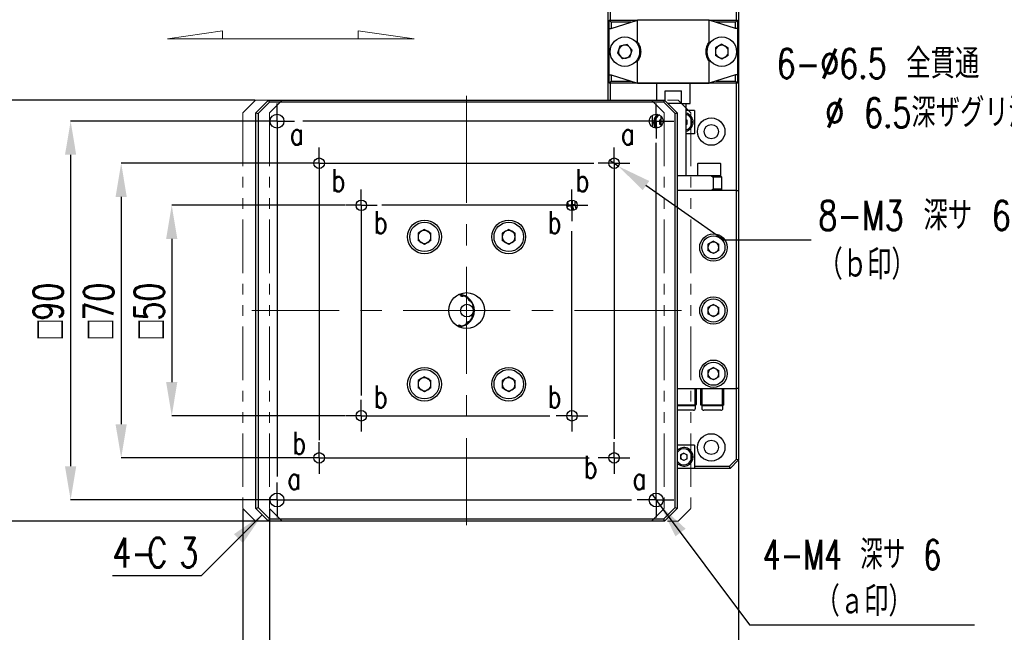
# Model space of a CAD drawing. Header units: millimetres. Extents: x 0 to 354, y -2 to 231.
# Tile 5 of 13: x 61 to 178, y 93 to 165. Entities that reach past the tile are written whole.
import ezdxf

# ---------------------------------------------------------------- set-up
doc = ezdxf.new("R2010")
doc.units = ezdxf.units.MM
doc.linetypes.add('CENTERX2', pattern=[20.32, 12.7, -2.54, 2.54, -2.54])
doc.linetypes.add('PHANTOM', pattern=[12.7, 6.35, -1.27, 1.27, -1.27, 1.27, -1.27])
doc.layers.add('SLD-0', color=7, linetype='Continuous')
doc.styles.add('SLDTEXTSTYLE1', font='TXT', dxfattribs={"width": 0.75, "bigfont": 'bigfont'})
doc.styles.add('SLDTEXTSTYLE15', font='TXT', dxfattribs={"width": 0.694444, "bigfont": 'bigfont'})
doc.dimstyles.new('SLDDIMSTYLE0', dxfattribs={"dimtxt": 3.5, "dimasz": 4, "dimexe": 0, "dimexo": 0.0625, "dimgap": 0.875, "dimtad": 1, "dimlfac": 2, "dimrnd": 1e-09, "dimzin": 12, "dimdsep": 46, "dimtxsty": 'SLDTEXTSTYLE1', "dimsah": 1, "dimcen": 0.09, "dimadec": 0, "dimazin": 3, "dimtfac": 1, "dimtmove": 0, "dimatfit": 0, "dimfxl": 1, "dimfrac": 2, "dimtolj": 1, "dimtzin": 12, "dimarcsym": 0})
doc.dimstyles.new('SLDDIMSTYLE10', dxfattribs={"dimtxt": 3.5, "dimasz": 4, "dimexe": 0, "dimexo": 0.0625, "dimgap": 0.875, "dimtad": 0, "dimtih": 1, "dimtoh": 1, "dimdec": 1, "dimlfac": 2, "dimrnd": 1e-09, "dimzin": 12, "dimdsep": 46, "dimtxsty": 'SLDTEXTSTYLE1', "dimblk1": 'NONE', "dimsah": 1, "dimcen": 0, "dimadec": 0, "dimazin": 3, "dimtfac": 1, "dimtmove": 0, "dimatfit": 3, "dimldrblk": 'NONE', "dimfxl": 1, "dimfrac": 2, "dimtolj": 1, "dimtzin": 12, "dimarcsym": 0})
doc.dimstyles.new('SLDDIMSTYLE12', dxfattribs={"dimtxt": 3.5, "dimasz": 4, "dimexe": 0, "dimexo": 0.0625, "dimgap": 0.875, "dimtad": 1, "dimlfac": 2, "dimrnd": 1e-09, "dimzin": 4, "dimdsep": 46, "dimtxsty": 'SLDTEXTSTYLE1', "dimsah": 1, "dimcen": 0.09, "dimadec": 0, "dimazin": 1, "dimtfac": 1, "dimtofl": 0, "dimtmove": 0, "dimatfit": 3, "dimfxl": 1, "dimfrac": 2, "dimtolj": 1, "dimtzin": 12, "dimarcsym": 0})
doc.dimstyles.new('SLDDIMSTYLE7', dxfattribs={"dimtxt": 3.5, "dimasz": 4, "dimexe": 0, "dimexo": 0.0625, "dimgap": 0.875, "dimtad": 1, "dimlfac": 2, "dimrnd": 1e-09, "dimzin": 12, "dimdsep": 46, "dimtxsty": 'SLDTEXTSTYLE1', "dimsah": 1, "dimcen": 0.09, "dimadec": 0, "dimazin": 3, "dimtfac": 1, "dimtofl": 0, "dimtmove": 0, "dimatfit": 3, "dimfxl": 1, "dimfrac": 2, "dimtolj": 1, "dimtzin": 12, "dimarcsym": 0})
doc.dimstyles.new('SLDDIMSTYLE9', dxfattribs={"dimtxt": 3.5, "dimasz": 4, "dimexe": 0, "dimexo": 0.0625, "dimgap": 0.875, "dimtad": 0, "dimtih": 1, "dimtoh": 1, "dimdec": 6, "dimlfac": 2, "dimrnd": 1e-09, "dimzin": 12, "dimdsep": 46, "dimtxsty": 'SLDTEXTSTYLE1', "dimblk1": 'NONE', "dimsah": 1, "dimcen": 0, "dimadec": 0, "dimazin": 3, "dimtfac": 1, "dimtmove": 0, "dimatfit": 3, "dimldrblk": 'NONE', "dimfxl": 1, "dimfrac": 2, "dimtolj": 1, "dimtzin": 12, "dimarcsym": 0})

# ---------------------------------------------------------------- blocks, each defined once
blk = doc.blocks.new('*D48')
at = {"layer": 'Defpoints', "color": 0, "transparency": 16777216}
for p in [(234.36, 147.05), (237.49, 146.17)]:
    blk.add_point(p, dxfattribs=at)
at = {"layer": 'SLD-0', "color": 0, "lineweight": -2, "transparency": 16777216}
for p, q in [((193.85, 157.27), (197.85, 157.27)), ((197.85, 157.27), (230.51, 148.13)), ((237.49, 146.17), (234.36, 147.05))]:
    blk.add_line(p, q, dxfattribs=at)
at = {"layer": 'SLD-0', "color": 0, "transparency": 16777216}
blk.add_solid([(230.69, 148.77), (230.33, 147.48), (234.36, 147.05)], dxfattribs=at)
at = {"layer": 'SLD-0', "color": 0, "transparency": 16777216, "insert": (150.62, 161.94), "char_height": 3.5, "attachment_point": 1, "style": 'SLDTEXTSTYLE1'}
blk.add_mtext('\\A1;6-∅6.5 全貫通\\P\u3000\u3000%%c 6.5深ザグリ深サ 3.5\\P', dxfattribs=at)
blk = doc.blocks.new('_None')
blk = doc.blocks.new('*D60')
at = {"layer": 'Defpoints', "color": 0, "transparency": 16777216}
for p in [(146.11, 113.11), (87.26, 107.36), (87.26, 71.86)]:
    blk.add_point(p, dxfattribs=at)
at = {"layer": 'SLD-0', "color": 0, "lineweight": -2, "transparency": 16777216}
for p, q in [((146.11, 113.05), (146.11, 71.86)), ((87.26, 107.3), (87.26, 71.86)), ((142.11, 71.86), (91.26, 71.86))]:
    blk.add_line(p, q, dxfattribs=at)
at = {"layer": 'SLD-0', "color": 0, "transparency": 16777216}
for points in [[(91.26, 72.53), (91.26, 71.19), (87.26, 71.86)], [(142.11, 72.53), (142.11, 71.19), (146.11, 71.86)]]:
    blk.add_solid(points, dxfattribs=at)
at = {"layer": 'SLD-0', "color": 0, "transparency": 16777216, "char_height": 3.5, "attachment_point": 2, "style": 'SLDTEXTSTYLE1'}
for s, insert in [('\\A1;(117.70', (116.69, 76.23)), ('\\A1;CW LIM)', (116.69, 70.98))]:
    blk.add_mtext(s, dxfattribs=dict(at, insert=insert))
blk = doc.blocks.new('*D61')
at = {"layer": 'Defpoints', "color": 0, "transparency": 16777216}
for p in [(88.76, 155.86), (54.06, 105.86), (91.94, 105.86)]:
    blk.add_point(p, dxfattribs=at)
at = {"layer": 'SLD-0', "color": 0, "lineweight": -2, "transparency": 16777216}
for p, q in [((88.7, 155.86), (54.06, 155.86)), ((54.06, 151.86), (54.06, 109.86)), ((91.87, 105.86), (54.06, 105.86))]:
    blk.add_line(p, q, dxfattribs=at)
at = {"layer": 'SLD-0', "color": 0, "transparency": 16777216}
for points in [[(53.39, 151.86), (54.73, 151.86), (54.06, 155.86)], [(53.39, 109.86), (54.73, 109.86), (54.06, 105.86)]]:
    blk.add_solid(points, dxfattribs=at)
at = {"layer": 'SLD-0', "color": 0, "transparency": 16777216, "char_height": 3.5, "attachment_point": 2, "rotation": 90, "style": 'SLDTEXTSTYLE1'}
for s, insert in [('\\A1;TABLE', (54.93, 130.86)), ('\\A1;{\\fGDT;o}100', (49.65, 130.86))]:
    blk.add_mtext(s, dxfattribs=dict(at, insert=insert))
blk = doc.blocks.new('*D62')
at = {"layer": 'Defpoints', "color": 0, "transparency": 16777216}
for p in [(146.11, 113.11), (90.44, 107.36), (146.11, 83.86)]:
    blk.add_point(p, dxfattribs=at)
at = {"layer": 'SLD-0', "color": 0, "lineweight": -2, "transparency": 16777216}
for p, q in [((146.11, 113.05), (146.11, 83.86)), ((90.44, 107.3), (90.44, 83.86)), ((94.44, 83.86), (142.11, 83.86))]:
    blk.add_line(p, q, dxfattribs=at)
at = {"layer": 'SLD-0', "color": 0, "transparency": 16777216}
for points in [[(94.44, 84.53), (94.44, 83.19), (90.44, 83.86)], [(142.11, 84.53), (142.11, 83.19), (146.11, 83.86)]]:
    blk.add_solid(points, dxfattribs=at)
at = {"layer": 'SLD-0', "color": 0, "transparency": 16777216, "char_height": 3.5, "attachment_point": 2, "style": 'SLDTEXTSTYLE1'}
for s, insert in [('\\A1;(111.35', (116.69, 88.23)), ('\\A1;CCW LIM)', (116.69, 82.98))]:
    blk.add_mtext(s, dxfattribs=dict(at, insert=insert))
blk = doc.blocks.new('SW_CHAMFER_DIMENSION_1')
at = {"layer": 'SLD-0', "color": 0}
for p, q in [((17.78, 7.26), (10.51, 0)), ((10.51, 0), (0, 0))]:
    blk.add_line(p, q, dxfattribs=at)
blk.add_solid([(17.78, 7.26), (14.42, 4.96), (15.48, 3.9)], dxfattribs=at)
at = {"layer": 'SLD-0', "color": 0, "char_height": 3.5, "attachment_point": 1, "style": 'SLDTEXTSTYLE1'}
for s, insert in [('4-', (0, 4.51)), ('C', (4.14, 4.51)), ('3', (7.93, 4.51))]:
    blk.add_mtext(s, dxfattribs=dict(at, insert=insert))
blk = doc.blocks.new('SW_RADIAL_DIMENSION_1')
at = {"layer": 'SLD-0', "color": 0}
for p, q in [((-13.16, 9.92), (-12.18, 8.6)), ((-12.18, 8.6), (-1.59, -5.56)), ((-1.59, -5.56), (25.1, -5.56))]:
    blk.add_line(p, q, dxfattribs=at)
blk.add_solid([(-12.18, 8.6), (-10.38, 4.95), (-9.18, 5.84)], dxfattribs=at)
at = {"layer": 'SLD-0', "color": 0, "char_height": 3.5, "attachment_point": 1}
for s, insert, style in [('4-M4 深サ 6', (0, 4.51), 'SLDTEXTSTYLE15'), ('（ａ印）', (6.23, -1.04), 'SLDTEXTSTYLE1')]:
    blk.add_mtext(s, dxfattribs=dict(at, insert=insert, style=style))
blk = doc.blocks.new('*D63')
at = {"layer": 'Defpoints', "color": 0, "transparency": 16777216}
for p in [(130.81, 148.72), (131.84, 148)]:
    blk.add_point(p, dxfattribs=at)
at = {"layer": 'SLD-0', "color": 0, "lineweight": -2, "transparency": 16777216}
for p, q in [((130.81, 148.72), (131.84, 148)), ((144.36, 139.23), (135.11, 145.71)), ((154.7, 139.23), (144.36, 139.23))]:
    blk.add_line(p, q, dxfattribs=at)
at = {"layer": 'SLD-0', "color": 0, "transparency": 16777216}
blk.add_solid([(135.5, 146.25), (134.73, 145.16), (131.84, 148)], dxfattribs=at)
at = {"layer": 'SLD-0', "color": 0, "transparency": 16777216, "insert": (155.58, 143.9), "char_height": 3.5, "attachment_point": 1, "style": 'SLDTEXTSTYLE1'}
blk.add_mtext('\\A1;8-M3 深サ 6\\P（ｂ印）', dxfattribs=at)
blk = doc.blocks.new('*D64')
at = {"layer": 'Defpoints', "color": 0, "transparency": 16777216}
for p in [(99.45, 143.36), (78.83, 118.36), (99.45, 118.36)]:
    blk.add_point(p, dxfattribs=at)
at = {"layer": 'SLD-0', "color": 0, "lineweight": -2, "transparency": 16777216}
for p, q in [((99.39, 143.36), (78.83, 143.36)), ((78.83, 139.36), (78.83, 122.36)), ((99.39, 118.36), (78.83, 118.36))]:
    blk.add_line(p, q, dxfattribs=at)
at = {"layer": 'SLD-0', "color": 0, "transparency": 16777216}
for points in [[(78.16, 139.36), (79.49, 139.36), (78.83, 143.36)], [(78.16, 122.36), (79.49, 122.36), (78.83, 118.36)]]:
    blk.add_solid(points, dxfattribs=at)
at = {"layer": 'SLD-0', "color": 0, "transparency": 16777216, "insert": (74.41, 130.86), "char_height": 3.5, "attachment_point": 2, "rotation": 90, "style": 'SLDTEXTSTYLE1'}
blk.add_mtext('\\A1;{\\fGDT;o}50', dxfattribs=at)
blk = doc.blocks.new('*D65')
at = {"layer": 'Defpoints', "color": 0, "transparency": 16777216}
for p in [(94.45, 148.36), (72.83, 113.36), (94.45, 113.36)]:
    blk.add_point(p, dxfattribs=at)
at = {"layer": 'SLD-0', "color": 0, "lineweight": -2, "transparency": 16777216}
for p, q in [((94.39, 148.36), (72.83, 148.36)), ((72.83, 144.36), (72.83, 117.36)), ((94.39, 113.36), (72.83, 113.36))]:
    blk.add_line(p, q, dxfattribs=at)
at = {"layer": 'SLD-0', "color": 0, "transparency": 16777216}
for points in [[(72.16, 144.36), (73.49, 144.36), (72.83, 148.36)], [(72.16, 117.36), (73.49, 117.36), (72.83, 113.36)]]:
    blk.add_solid(points, dxfattribs=at)
at = {"layer": 'SLD-0', "color": 0, "transparency": 16777216, "insert": (68.41, 130.86), "char_height": 3.5, "attachment_point": 2, "rotation": 90, "style": 'SLDTEXTSTYLE1'}
blk.add_mtext('\\A1;{\\fGDT;o}70', dxfattribs=at)
blk = doc.blocks.new('*D66')
at = {"layer": 'Defpoints', "color": 0, "transparency": 16777216}
for p in [(89.25, 153.36), (66.83, 108.36), (89.25, 108.36)]:
    blk.add_point(p, dxfattribs=at)
at = {"layer": 'SLD-0', "color": 0, "lineweight": -2, "transparency": 16777216}
for p, q in [((89.19, 153.36), (66.83, 153.36)), ((66.83, 149.36), (66.83, 112.36)), ((89.19, 108.36), (66.83, 108.36))]:
    blk.add_line(p, q, dxfattribs=at)
at = {"layer": 'SLD-0', "color": 0, "transparency": 16777216}
for points in [[(66.16, 149.36), (67.49, 149.36), (66.83, 153.36)], [(66.16, 112.36), (67.49, 112.36), (66.83, 108.36)]]:
    blk.add_solid(points, dxfattribs=at)
at = {"layer": 'SLD-0', "color": 0, "transparency": 16777216, "insert": (62.41, 130.86), "char_height": 3.5, "attachment_point": 2, "rotation": 90, "style": 'SLDTEXTSTYLE1'}
blk.add_mtext('\\A1;{\\fGDT;o}90', dxfattribs=at)
blk = doc.blocks.new('SW_CENTERMARKSYMBOL_20')
at = {"layer": 'SLD-0', "color": 0}
for p, q in [((0, 1.25), (0, 2.08)), ((0, 0), (0, 1.25)), ((-1.25, 0), (-2.08, 0)), ((0, 0), (-1.25, 0)), ((0, 0), (0, -1.25)), ((0, 0), (1.25, 0)), ((1.25, 0), (2.08, 0)), ((0, -1.25), (0, -42.21))]:
    blk.add_line(p, q, dxfattribs=at)
blk = doc.blocks.new('SW_CENTERMARKSYMBOL_21')
at = {"layer": 'SLD-0', "color": 0}
for p, q in [((0, 1.25), (0, 1.88)), ((0, 0), (0, 1.25)), ((-1.25, 0), (-1.88, 0)), ((0, 0), (-1.25, 0)), ((0, 0), (0, -1.25)), ((0, 0), (1.25, 0)), ((1.25, 0), (32.59, 0)), ((0, -1.25), (0, -32.9))]:
    blk.add_line(p, q, dxfattribs=at)
blk = doc.blocks.new('SW_CENTERMARKSYMBOL_22')
at = {"layer": 'SLD-0', "color": 0}
for p, q in [((0, 1.25), (0, 1.88)), ((0, 0), (0, 1.25)), ((-1.25, 0), (-1.88, 0)), ((0, 0), (-1.25, 0)), ((0, 0), (0, -1.25)), ((0, 0), (1.25, 0)), ((1.25, 0), (1.88, 0)), ((0, -1.25), (0, -22.6))]:
    blk.add_line(p, q, dxfattribs=at)
blk = doc.blocks.new('SW_CENTERMARKSYMBOL_23')
at = {"layer": 'SLD-0', "color": 0}
for p, q in [((0, 1.25), (0, 1.88)), ((0, 0), (0, 1.25)), ((-1.25, 0), (-22.58, 0)), ((0, 0), (-1.25, 0)), ((0, 0), (0, -1.25)), ((0, 0), (1.25, 0)), ((1.25, 0), (1.88, 0)), ((0, -1.25), (0, -1.88))]:
    blk.add_line(p, q, dxfattribs=at)
blk = doc.blocks.new('SW_CENTERMARKSYMBOL_24')
at = {"layer": 'SLD-0', "color": 0}
for p, q in [((0, 1.25), (0, 1.88)), ((0, 0), (0, 1.25)), ((-1.25, 0), (-1.88, 0)), ((0, 0), (-1.25, 0)), ((0, 0), (0, -1.25)), ((0, 0), (1.25, 0)), ((1.25, 0), (1.88, 0)), ((0, -1.25), (0, -32.72))]:
    blk.add_line(p, q, dxfattribs=at)
blk = doc.blocks.new('SW_CENTERMARKSYMBOL_25')
at = {"layer": 'SLD-0', "color": 0}
for p, q in [((0, 1.25), (0, 2.08)), ((0, 0), (0, 1.25)), ((-1.25, 0), (-41.92, 0)), ((0, 0), (-1.25, 0)), ((0, 0), (0, -1.25)), ((0, 0), (1.25, 0)), ((1.25, 0), (2.08, 0)), ((0, -1.25), (0, -2.08))]:
    blk.add_line(p, q, dxfattribs=at)
blk = doc.blocks.new('SW_CENTERMARKSYMBOL_26')
at = {"layer": 'SLD-0', "color": 0}
for p, q in [((0, 1.25), (0, 42.42)), ((0, 0), (0, 1.25)), ((-1.25, 0), (-2.26, 0)), ((0, 0), (-1.25, 0)), ((0, 0), (0, -1.25)), ((0, 0), (1.25, 0)), ((1.25, 0), (2.08, 0)), ((0, -1.25), (0, -2.08))]:
    blk.add_line(p, q, dxfattribs=at)
blk = doc.blocks.new('SW_CENTERMARKSYMBOL_27')
at = {"layer": 'SLD-0', "color": 0}
for p, q in [((0, 1.25), (0, 1.875)), ((0, 0), (0, 1.25)), ((-1.25, 0), (-1.875, 0)), ((0, 0), (-1.25, 0)), ((0, 0), (0, -1.25)), ((0, 0), (1.25, 0)), ((1.25, 0), (1.875, 0)), ((0, -1.25), (0, -1.875))]:
    blk.add_line(p, q, dxfattribs=at)
blk = doc.blocks.new('SW_CENTERMARKSYMBOL_28')
at = {"layer": 'SLD-0', "color": 0}
for p, q in [((0, 1.25), (0, 21.91)), ((0, 0), (0, 1.25)), ((-1.25, 0), (-1.88, 0)), ((0, 0), (-1.25, 0)), ((0, 0), (0, -1.25)), ((0, 0), (1.25, 0)), ((1.25, 0), (1.88, 0)), ((0, -1.25), (0, -1.88))]:
    blk.add_line(p, q, dxfattribs=at)
blk = doc.blocks.new('SW_CENTERMARKSYMBOL_29')
at = {"layer": 'SLD-0', "color": 0}
for p, q in [((0, 1.25), (0, 1.88)), ((0, 0), (0, 1.25)), ((-1.25, 0), (-1.88, 0)), ((0, 0), (-1.25, 0)), ((0, 0), (0, -1.25)), ((0, 0), (1.25, 0)), ((1.25, 0), (22.37, 0)), ((0, -1.25), (0, -1.88))]:
    blk.add_line(p, q, dxfattribs=at)
blk = doc.blocks.new('SW_CENTERMARKSYMBOL_30')
at = {"layer": 'SLD-0', "color": 0}
for p, q in [((0, 1.25), (0, 1.88)), ((0, 0), (0, 1.25)), ((-1.25, 0), (-1.88, 0)), ((0, 0), (-1.25, 0)), ((0, 0), (0, -1.25)), ((0, 0), (1.25, 0)), ((1.25, 0), (32.05, 0)), ((0, -1.25), (0, -1.88))]:
    blk.add_line(p, q, dxfattribs=at)
blk = doc.blocks.new('SW_CENTERMARKSYMBOL_31')
at = {"layer": 'SLD-0', "color": 0}
for p, q in [((0, 1.25), (0, 2.08)), ((0, 0), (0, 1.25)), ((-1.25, 0), (-2.08, 0)), ((0, 0), (-1.25, 0)), ((0, 0), (0, -1.25)), ((0, 0), (1.25, 0)), ((1.25, 0), (42.08, 0)), ((0, -1.25), (0, -2.08))]:
    blk.add_line(p, q, dxfattribs=at)

msp = doc.modelspace()

# ---------------------------------------------------------------- linework, layer by layer
at = {"color": 7, "linetype": 'Continuous', "lineweight": 25}
for p, q in [((130.61273474, 155.85966979), (130.61273474, 176.10966979)), ((130.86273474, 175.85966979), (130.86273474, 165.35966979)), ((145.86273474, 165.35966979), (145.86273474, 175.85966979)), ((146.11273474, 176.10966979), (146.11273474, 145.10966979)), ((130.73773474, 164.35966979), (130.73773474, 165.35966979)), ((130.73773474, 165.35966979), (130.98773474, 165.10966979)), ((130.73773474, 165.35966979), (134.05171524, 165.35966979)), ((130.98773474, 164.35966979), (134.11273474, 165.35966979)), ((130.98773474, 165.10966979), (130.98773474, 164.35966979)), ((133.33148474, 165.10966979), (130.98773474, 165.10966979)), ((134.11273474, 162.73466979), (134.11273474, 165.35966979)), ((142.61273474, 165.35966979), (134.11273474, 165.35966979)), ((136.11273474, 165.40966979), (136.11273474, 165.35966979)), ((140.61273474, 165.35966979), (140.61273474, 165.40966979)), ((142.61273474, 162.73466979), (142.61273474, 165.35966979)), ((145.73773474, 164.35966979), (142.61273474, 165.35966979)), ((142.67375423, 165.35966979), (145.98773474, 165.35966979)), ((145.73773474, 165.10966979), (143.39398474, 165.10966979)), ((145.73773474, 165.10966979), (145.98773474, 165.35966979)), ((145.73773474, 164.35966979), (145.73773474, 165.10966979)), ((145.98773474, 165.35966979), (145.98773474, 164.35966979)), ((130.73773474, 158.85966979), (130.73773474, 164.35966979)), ((130.73773474, 164.35966979), (130.98773474, 164.35966979)), ((145.98773474, 164.35966979), (145.73773474, 164.35966979)), ((145.98773474, 164.35966979), (145.98773474, 158.85966979)), ((132.89837858, 162.44891211), (132.02875149, 162.27666578)), ((132.89837858, 162.44891211), (133.48236183, 161.78191613)), ((144.11273474, 162.49619113), (143.34498474, 162.05293046)), ((144.11273474, 162.49619113), (144.88048474, 162.05293046)), ((132.02875149, 162.27666578), (131.74310764, 161.43742345)), ((132.32709089, 160.77042747), (131.74310764, 161.43742345)), ((133.19671799, 160.9426738), (133.48236183, 161.78191613)), ((143.34498474, 162.05293046), (143.34498474, 161.16640912)), ((144.88048474, 161.16640912), (144.88048474, 162.05293046)), ((133.19671799, 160.9426738), (132.32709089, 160.77042747)), ((134.11273474, 157.85966979), (134.11273474, 160.48466979)), ((142.61273474, 157.85966979), (142.61273474, 160.48466979)), ((144.11273474, 160.72314845), (143.34498474, 161.16640912)), ((144.88048474, 161.16640912), (144.11273474, 160.72314845)), ((130.73773474, 158.85966979), (130.98773474, 158.85966979)), ((130.73773474, 157.85966979), (130.73773474, 158.85966979)), ((130.73773474, 157.85966979), (130.98773474, 158.10966979)), ((134.05171524, 157.85966979), (130.73773474, 157.85966979)), ((130.86273474, 157.85966979), (130.86273474, 155.85966979)), ((130.98773474, 158.85966979), (134.11273474, 157.85966979)), ((130.98773474, 158.85966979), (130.98773474, 158.10966979)), ((130.98773474, 158.10966979), (133.33148474, 158.10966979)), ((134.11273474, 157.85966979), (142.61273474, 157.85966979)), ((136.36273474, 157.85966979), (136.36273474, 155.85966979)), ((140.36273474, 155.45966979), (140.36273474, 157.85966979)), ((145.73773474, 158.85966979), (142.61273474, 157.85966979)), ((145.98773474, 157.85966979), (142.67375423, 157.85966979)), ((143.39398474, 158.10966979), (145.73773474, 158.10966979)), ((145.98773474, 158.85966979), (145.73773474, 158.85966979)), ((145.73773474, 158.10966979), (145.73773474, 158.85966979)), ((145.73773474, 158.10966979), (145.98773474, 157.85966979)), ((145.86273474, 145.10966979), (145.86273474, 157.85966979)), ((145.98773474, 158.85966979), (145.98773474, 157.85966979)), ((137.3944889, 155.79133949), (137.3944889, 156.95966979)), ((137.3944889, 156.95966979), (138.36273474, 156.95966979)), ((138.36273474, 156.95966979), (139.33098057, 156.95966979)), ((139.33098057, 155.45966979), (139.33098057, 156.95966979)), ((88.8261586, 154.35966979), (90.3261586, 155.85966979)), ((90.42971199, 155.60966979), (89.0761586, 154.2561164)), ((90.42971199, 155.60966979), (90.3261586, 155.85966979)), ((90.3261586, 155.85966979), (137.3261586, 155.85966979)), ((137.22260521, 155.60966979), (90.42971199, 155.60966979)), ((137.22260521, 155.60966979), (137.3261586, 155.85966979)), ((138.5761586, 154.2561164), (137.22260521, 155.60966979)), ((137.3261586, 155.85966979), (138.8261586, 154.35966979)), ((139.33098057, 155.45966979), (137.7261586, 155.45966979)), ((139.33098057, 155.45966979), (140.36273474, 155.45966979)), ((139.86273474, 146.85966979), (139.86273474, 155.45966979)), ((88.8261586, 107.35966979), (88.8261586, 154.35966979)), ((88.8261586, 154.35966979), (89.0761586, 154.2561164)), ((89.0761586, 154.2561164), (89.0761586, 107.46322318)), ((138.5761586, 154.2561164), (138.8261586, 154.35966979)), ((138.5761586, 107.46322318), (138.5761586, 154.2561164)), ((138.8261586, 154.35966979), (138.8261586, 107.35966979)), ((140.86273474, 154.60966979), (139.86273474, 154.60966979)), ((140.86273474, 154.60966979), (140.86273474, 151.85966979)), ((135.86273474, 154.0422116), (135.86273474, 152.67712798)), ((136.86273474, 153.53633531), (136.72648474, 153.45767133)), ((136.72648474, 153.45767133), (136.72648474, 153.01166825)), ((136.86273474, 153.98633641), (136.86273474, 152.73300317)), ((139.86273474, 153.53633531), (139.99898474, 153.45767133)), ((139.99898474, 153.01166825), (139.99898474, 153.45767133)), ((136.86273474, 152.93300427), (136.72648474, 153.01166825)), ((139.99898474, 153.01166825), (139.86273474, 152.93300427)), ((140.86273474, 151.85966979), (139.86273474, 151.85966979)), ((141.23773474, 148.28466979), (141.23773474, 146.85966979)), ((141.31273474, 148.35966979), (142.61273474, 148.35966979)), ((142.61273474, 148.35966979), (143.91273474, 148.35966979)), ((143.98773474, 146.85966979), (143.98773474, 148.28466979)), ((142.89242844, 146.85966979), (138.8261586, 146.85966979)), ((143.92185238, 146.85966979), (142.89242839, 146.85966979)), ((142.89242844, 146.85966979), (143.10615123, 146.68466979)), ((144.11273474, 146.68466979), (143.10615121, 146.68466979)), ((143.10615123, 146.68466979), (143.10615123, 145.28466979)), ((143.92185238, 146.85966979), (143.98773474, 146.85966979)), ((144.11273474, 146.68466979), (143.93773474, 146.85966979)), ((144.11273474, 145.28466979), (144.11273474, 146.68466979)), ((145.86273474, 145.10966979), (138.8261586, 145.10966979)), ((143.10615123, 145.28466979), (142.89242844, 145.10966979)), ((144.11273474, 145.28466979), (143.10615121, 145.28466979)), ((143.93773474, 145.10966979), (144.11273474, 145.28466979)), ((145.86273474, 121.60966979), (145.86273474, 145.10966979)), ((145.86273474, 145.10966979), (146.11273474, 145.10966979)), ((146.11273474, 145.10966979), (146.11273474, 121.60966979)), ((126.40568317, 143.43787604), (126.40568317, 143.97958982)), ((126.65568317, 143.89074281), (126.65568317, 143.46865245)), ((125.91614531, 143.3344747), (125.70601084, 143.28194108)), ((125.71981954, 143.20808502), (126.1768711, 143.32234791)), ((125.80873544, 143.68744555), (125.84944801, 143.60126388)), ((125.84944801, 143.60126388), (125.83572445, 143.65615811)), ((125.91614531, 143.3344747), (125.84944801, 143.60126388)), ((125.86157479, 143.24352384), (125.91614531, 143.3344747)), ((125.90274546, 143.31214161), (126.40568317, 143.43787604)), ((126.1768711, 143.32234791), (126.32378951, 142.73467428)), ((126.19952789, 143.23172076), (126.29654214, 143.25597432)), ((126.40568317, 143.43787604), (126.29654214, 143.25597432)), ((126.42490575, 142.74251989), (126.29654214, 143.25597432)), ((126.40568317, 143.43787604), (126.65568317, 143.46865245)), ((126.5691882, 142.78385592), (126.40568317, 143.43787604)), ((126.65568317, 143.46865245), (126.7881605, 142.93874314)), ((108.8261586, 140.49619113), (108.0584086, 140.05293046)), ((108.8261586, 140.49619113), (109.5939086, 140.05293046)), ((118.8261586, 140.49619113), (118.0584086, 140.05293046)), ((118.8261586, 140.49619113), (119.5939086, 140.05293046)), ((108.0584086, 140.05293046), (108.0584086, 139.16640912)), ((108.8261586, 138.72314845), (108.0584086, 139.16640912)), ((109.5939086, 139.16640912), (108.8261586, 138.72314845)), ((109.5939086, 139.16640912), (109.5939086, 140.05293046)), ((118.0584086, 140.05293046), (118.0584086, 139.16640912)), ((118.8261586, 138.72314845), (118.0584086, 139.16640912)), ((119.5939086, 139.16640912), (118.8261586, 138.72314845)), ((119.5939086, 139.16640912), (119.5939086, 140.05293046)), ((143.11273474, 139.09867813), (142.47273474, 138.72917396)), ((143.11273474, 139.09867813), (143.75273474, 138.72917396)), ((142.47273474, 138.72917396), (142.47273474, 137.99016562)), ((143.11273474, 137.62066145), (142.47273474, 137.99016562)), ((143.75273474, 137.99016562), (143.11273474, 137.62066145)), ((143.75273474, 137.99016562), (143.75273474, 138.72917396)), ((114.61430298, 131.50196231), (114.7222673, 130.81712753)), ((143.11273474, 131.59867813), (142.47273474, 131.22917396)), ((142.47273474, 131.22917396), (142.47273474, 130.49016562)), ((143.11273474, 131.59867813), (143.75273474, 131.22917396)), ((143.75273474, 130.49016562), (143.75273474, 131.22917396)), ((143.11273474, 130.12066145), (142.47273474, 130.49016562)), ((143.75273474, 130.49016562), (143.11273474, 130.12066145)), ((143.11273474, 124.09867813), (142.47273474, 123.72917396)), ((143.11273474, 124.09867813), (143.75273474, 123.72917396)), ((108.8261586, 122.99619113), (108.0584086, 122.55293046)), ((108.8261586, 122.99619113), (109.5939086, 122.55293046)), ((118.8261586, 122.99619113), (118.0584086, 122.55293046)), ((118.8261586, 122.99619113), (119.5939086, 122.55293046)), ((142.47273474, 123.72917396), (142.47273474, 122.99016562)), ((143.11273474, 122.62066145), (142.47273474, 122.99016562)), ((143.75273474, 122.99016562), (143.11273474, 122.62066145)), ((143.75273474, 122.99016562), (143.75273474, 123.72917396)), ((108.0584086, 122.55293046), (108.0584086, 121.66640912)), ((108.8261586, 121.22314845), (108.0584086, 121.66640912)), ((109.5939086, 121.66640912), (108.8261586, 121.22314845)), ((109.5939086, 121.66640912), (109.5939086, 122.55293046)), ((118.0584086, 122.55293046), (118.0584086, 121.66640912)), ((118.8261586, 121.22314845), (118.0584086, 121.66640912)), ((119.5939086, 121.66640912), (118.8261586, 121.22314845)), ((119.5939086, 121.66640912), (119.5939086, 122.55293046)), ((138.8261586, 121.60966979), (145.86273474, 121.60966979)), ((140.96273474, 119.60966979), (140.96273474, 121.60966979)), ((141.11273474, 119.75966979), (141.11273474, 121.60966979)), ((141.61273474, 119.60966979), (141.61273474, 121.60966979)), ((141.76273474, 119.60966979), (141.76273474, 121.60966979)), ((144.21273474, 119.60966979), (144.21273474, 121.60966979)), ((144.36273474, 119.60966979), (144.36273474, 121.60966979)), ((146.11273474, 121.60966979), (145.86273474, 121.60966979)), ((145.86273474, 113.21322318), (145.86273474, 121.60966979)), ((146.11273474, 121.60966979), (146.11273474, 113.10966979)), ((140.96273474, 119.60966979), (138.8261586, 119.60966979)), ((139.73773474, 119.53466979), (138.8261586, 119.53466979)), ((140.98773474, 119.53466979), (139.73773474, 119.53466979)), ((140.98773474, 119.53466979), (140.91273474, 119.60966979)), ((140.96273474, 119.60966979), (141.11273474, 119.75966979)), ((140.98773474, 119.25966979), (140.98773474, 119.53466979)), ((141.76273474, 119.60966979), (141.61273474, 119.60966979)), ((141.81273474, 119.60966979), (141.73773474, 119.53466979)), ((141.73773474, 119.53466979), (141.73773474, 119.25966979)), ((142.98773474, 119.53466979), (141.73773474, 119.53466979)), ((144.21273474, 119.60966979), (141.76273474, 119.60966979)), ((144.23773474, 119.53466979), (142.98773474, 119.53466979)), ((144.23773474, 119.53466979), (144.16273474, 119.60966979)), ((144.36273474, 119.60966979), (144.21273474, 119.60966979)), ((144.23773474, 119.25966979), (144.23773474, 119.53466979)), ((139.73773474, 119.00966979), (138.8261586, 119.00966979)), ((140.73773474, 119.00966979), (139.73773474, 119.00966979)), ((142.98773474, 119.00966979), (141.98773474, 119.00966979)), ((143.98773474, 119.00966979), (142.98773474, 119.00966979)), ((140.86273474, 114.85966979), (138.8261586, 114.85966979)), ((140.86273474, 114.85966979), (140.86273474, 112.10966979)), ((139.61273474, 113.93067287), (139.22648474, 113.70767133)), ((139.22648474, 113.70767133), (139.22648474, 113.26166825)), ((139.61273474, 113.93067287), (139.99898474, 113.70767133)), ((139.99898474, 113.26166825), (139.99898474, 113.70767133)), ((139.61273474, 113.03866671), (139.22648474, 113.26166825)), ((139.99898474, 113.26166825), (139.61273474, 113.03866671)), ((140.86273474, 112.35966979), (145.00918135, 112.35966979)), ((145.00918135, 112.35966979), (145.86273474, 113.21322318)), ((145.11273474, 112.10966979), (145.00918135, 112.35966979)), ((146.11273474, 113.10966979), (145.11273474, 112.10966979)), ((145.86273474, 113.21322318), (146.11273474, 113.10966979)), ((140.86273474, 112.10966979), (138.8261586, 112.10966979)), ((145.11273474, 112.10966979), (140.86273474, 112.10966979)), ((88.8261586, 107.35966979), (89.0761586, 107.46322318)), ((90.3261586, 105.85966979), (88.8261586, 107.35966979)), ((89.0761586, 107.46322318), (90.42971199, 106.10966979)), ((137.22260521, 106.10966979), (138.5761586, 107.46322318)), ((138.8261586, 107.35966979), (137.3261586, 105.85966979)), ((138.5761586, 107.46322318), (138.8261586, 107.35966979)), ((90.3261586, 105.85966979), (90.42971199, 106.10966979)), ((137.3261586, 105.85966979), (90.3261586, 105.85966979)), ((90.42971199, 106.10966979), (137.22260521, 106.10966979)), ((137.3261586, 105.85966979), (137.22260521, 106.10966979))]:
    msp.add_line(p, q, dxfattribs=at)
for centre, radius in [((132.61273474, 161.60966979), 1.75), ((144.11273474, 161.60966979), 1.75), ((91.3261586, 153.35966979), 0.825), ((136.3261586, 153.35966979), 0.825), ((142.86273474, 152.10966979), 1.625), ((142.86273474, 152.10966979), 0.85), ((96.3261586, 148.35966979), 0.625), ((131.3261586, 148.35966979), 0.625), ((101.3261586, 143.35966979), 0.625), ((126.3261586, 143.35966979), 0.625), ((108.8261586, 139.60966979), 2), ((118.8261586, 139.60966979), 2), ((108.8261586, 139.60966979), 1.75), ((118.8261586, 139.60966979), 1.75), ((143.11273474, 138.35966979), 1.625), ((143.11273474, 138.35966979), 1.375), ((113.8261586, 130.85966979), 2.125), ((143.11273474, 130.85966979), 1.625), ((143.11273474, 130.85966979), 1.375), ((113.86273474, 130.85966979), 0.75), ((108.8261586, 122.10966979), 2), ((118.8261586, 122.10966979), 2), ((143.11273474, 123.35966979), 1.625), ((143.11273474, 123.35966979), 1.375), ((108.8261586, 122.10966979), 1.75), ((118.8261586, 122.10966979), 1.75), ((101.3261586, 118.35966979), 0.625), ((126.3261586, 118.35966979), 0.625), ((142.86273474, 114.60966979), 1.625), ((142.86273474, 114.60966979), 0.85), ((96.3261586, 113.35966979), 0.625), ((131.3261586, 113.35966979), 0.625), ((91.3261586, 108.35966979), 0.825), ((136.3261586, 108.35966979), 0.825)]:
    msp.add_circle(centre, radius, dxfattribs=at)
for centre, radius, start, end in [((132.61273474, 161.60966979), 0.76775, 161.2035209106, 221.2035209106), ((132.61273474, 161.60966979), 0.76775, 101.2035209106, 161.2035209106), ((132.61273474, 161.60966979), 0.76775, 41.2035209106, 101.2035209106), ((132.61273474, 161.60966979), 0.76775, 281.2035209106, 341.2035209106), ((132.61273474, 161.60966979), 0.76775, 341.2035209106, 41.2035209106), ((144.11273474, 161.60966979), 0.76775, 120, 180), ((144.11273474, 161.60966979), 0.76775, 180, 240), ((144.11273474, 161.60966979), 0.76775, 60, 120), ((144.11273474, 161.60966979), 0.76775, 0, 60), ((144.11273474, 161.60966979), 0.76775, 300, 0), ((132.61273474, 161.60966979), 0.76775, 221.2035209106, 281.2035209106), ((144.11273474, 161.60966979), 0.76775, 240, 300), ((139.61273474, 153.23466979), 1.1, 0, 76.863441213), ((137.11273474, 153.23466979), 1.1, 122.5869764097, 219.3535404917), ((137.11273474, 153.23466979), 0.95, 115.4284020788, 226.5121148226), ((137.11273474, 153.23466979), 0.38625, 130.3345222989, 180), ((137.11273474, 153.23466979), 0.38625, 180, 229.6654777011), ((139.61273474, 153.23466979), 0.95, 0, 74.7424767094), ((139.61273474, 153.23466979), 0.38625, 0, 49.6654777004), ((139.61273474, 153.23466979), 1.1, 283.136558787, 0), ((139.61273474, 153.23466979), 0.95, 285.2575232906, 0), ((139.61273474, 153.23466979), 0.38625, 310.3345222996, 0), ((141.31273474, 148.28466979), 0.075, 90, 180), ((143.91273474, 148.28466979), 0.075, 0, 90), ((108.8261586, 139.60966979), 0.76775, 120, 180), ((108.8261586, 139.60966979), 0.76775, 60, 120), ((108.8261586, 139.60966979), 0.76775, 0, 60), ((118.8261586, 139.60966979), 0.76775, 120, 180), ((118.8261586, 139.60966979), 0.76775, 60, 120), ((118.8261586, 139.60966979), 0.76775, 0, 60), ((108.8261586, 139.60966979), 0.76775, 180, 240), ((108.8261586, 139.60966979), 0.76775, 300, 0), ((118.8261586, 139.60966979), 0.76775, 180, 240), ((118.8261586, 139.60966979), 0.76775, 300, 0), ((108.8261586, 139.60966979), 0.76775, 240, 300), ((118.8261586, 139.60966979), 0.76775, 240, 300), ((143.11273474, 138.35966979), 0.64, 120, 180), ((143.11273474, 138.35966979), 0.64, 180, 240), ((143.11273474, 138.35966979), 0.64, 60, 120), ((143.11273474, 138.35966979), 0.64, 0, 60), ((143.11273474, 138.35966979), 0.64, 300, 0), ((143.11273474, 138.35966979), 0.64, 240, 300), ((112.8261586, 130.85966979), 1.8625, 269.8394547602, 90.7186194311), ((112.8261586, 130.85966979), 1.925, 272.828732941, 87.1712670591), ((113.30306787, 132.93046253), 0.375, 227.7832438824, 289.7580344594), ((114.34691528, 132.34389488), 0.375, 182.4625879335, 266.1443900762), ((114.9079332, 131.28609626), 0.375, 153.81562213, 219.871794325), ((143.11273474, 130.85966979), 0.64, 120, 180), ((143.11273474, 130.85966979), 0.64, 60, 120), ((143.11273474, 130.85966979), 0.64, 0, 60), ((114.80800239, 130.09291024), 0.375, 124.8391258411, 193.6977922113), ((143.11273474, 130.85966979), 0.64, 180, 240), ((143.11273474, 130.85966979), 0.64, 240, 300), ((143.11273474, 130.85966979), 0.64, 300, 0), ((112.95197725, 128.73839784), 0.375, 51.5534970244, 126.4970562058), ((114.07885018, 129.14316497), 0.375, 84.2807697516, 152.2347895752), ((143.11273474, 123.35966979), 0.64, 120, 180), ((143.11273474, 123.35966979), 0.64, 60, 120), ((143.11273474, 123.35966979), 0.64, 0, 60), ((108.8261586, 122.10966979), 0.76775, 120, 180), ((108.8261586, 122.10966979), 0.76775, 60, 120), ((108.8261586, 122.10966979), 0.76775, 0, 60), ((118.8261586, 122.10966979), 0.76775, 120, 180), ((118.8261586, 122.10966979), 0.76775, 60, 120), ((118.8261586, 122.10966979), 0.76775, 0, 60), ((143.11273474, 123.35966979), 0.64, 180, 240), ((143.11273474, 123.35966979), 0.64, 240, 300), ((143.11273474, 123.35966979), 0.64, 300, 0), ((108.8261586, 122.10966979), 0.76775, 180, 240), ((108.8261586, 122.10966979), 0.76775, 300, 0), ((118.8261586, 122.10966979), 0.76775, 180, 240), ((118.8261586, 122.10966979), 0.76775, 300, 0), ((108.8261586, 122.10966979), 0.76775, 240, 300), ((118.8261586, 122.10966979), 0.76775, 240, 300), ((140.73773474, 119.25966979), 0.25, 270, 359.9999999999), ((141.98773474, 119.25966979), 0.25, 180.0000000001, 270), ((143.98773474, 119.25966979), 0.25, 270, 359.9999999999), ((139.61273474, 113.48466979), 1.1, 0, 135.6488717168), ((139.61273474, 113.48466979), 0.95, 0, 145.8912675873), ((139.61273474, 113.48466979), 1.1, 224.3511282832, 0), ((139.61273474, 113.48466979), 0.95, 214.1087324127, 0), ((139.61273474, 113.48466979), 0.38625, 120, 180), ((139.61273474, 113.48466979), 0.38625, 180, 240), ((139.61273474, 113.48466979), 0.38625, 60, 120), ((139.61273474, 113.48466979), 0.38625, 0, 60), ((139.61273474, 113.48466979), 0.38625, 300, 0), ((139.61273474, 113.48466979), 0.38625, 240, 300)]:
    msp.add_arc(centre, radius, start, end, dxfattribs=at)
for points, knots in [([(142.61273474, 165.35966979), (142.59894666, 165.35966979), (142.57054461, 165.35966979), (142.33408918, 165.35966979), (141.94200194, 165.35966979), (141.3892006, 165.35966979), (140.70971066, 165.35966979), (139.94798836, 165.35966979), (139.15590702, 165.35966979), (138.36273474, 165.35966979), (137.56956246, 165.35966979), (136.77748112, 165.35966979), (136.01575881, 165.35966979), (135.33626887, 165.35966979), (134.78346753, 165.35966979), (134.3913803, 165.35966979), (134.15492487, 165.35966979), (134.12652281, 165.35966979), (134.11273474, 165.35966979)], [0, 0, 0, 0, 0.0582580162, 0.1200056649, 0.1843204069, 0.25, 0.3156795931, 0.3799943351, 0.4417419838, 0.5, 0.5582580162, 0.6200056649, 0.6843204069, 0.75, 0.8156795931, 0.8799943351, 0.9417419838, 1, 1, 1, 1]), ([(134.11273474, 162.73466979), (134.1205318, 162.72462527), (134.13614498, 162.70451169), (134.23866281, 162.55303393), (134.33645437, 162.35524375), (134.41089785, 162.15725666), (134.47120146, 161.9076271), (134.49599668, 161.60966979), (134.47120145, 161.31171246), (134.4108995, 161.06208967), (134.33645644, 160.8641002), (134.23866445, 160.66630813), (134.13614497, 160.51482787), (134.1205318, 160.4947143), (134.11273474, 160.48466979)], [0, 0, 0, 0, 0.1254618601, 0.251230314, 0.3143279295, 0.3728816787, 0.4364770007, 0.4999999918, 0.563522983, 0.6271183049, 0.6856670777, 0.748769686, 0.8745381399, 1, 1, 1, 1]), ([(134.11273474, 162.73466979), (134.12054151, 162.72462769), (134.13617416, 162.70451892), (134.23868152, 162.5528517), (134.33688866, 162.35477973), (134.41099063, 162.1566256), (134.47121774, 161.90762503), (134.49598854, 161.6096698), (134.47121775, 161.31171452), (134.4109922, 161.06272073), (134.33689096, 160.86456405), (134.23868302, 160.66649043), (134.1361742, 160.51482061), (134.12054152, 160.49471187), (134.11273474, 160.48466979)], [0, 0, 0, 0, 0.1254622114, 0.2512315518, 0.3148029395, 0.3728817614, 0.4364770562, 0.4999999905, 0.5635229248, 0.6271182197, 0.6851920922, 0.7487684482, 0.8745377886, 1, 1, 1, 1]), ([(142.61273474, 160.48466979), (142.60492797, 160.49471188), (142.58929531, 160.51482066), (142.48678795, 160.66648788), (142.38858081, 160.86455985), (142.31447885, 161.06271398), (142.25425174, 161.31171455), (142.22948094, 161.60966978), (142.25425173, 161.90762506), (142.31447728, 162.15661885), (142.38857852, 162.35477553), (142.48678646, 162.55284915), (142.58929527, 162.70451897), (142.60492795, 162.72462771), (142.61273474, 162.73466979)], [0, 0, 0, 0, 0.1254622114, 0.2512315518, 0.3148029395, 0.3728817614, 0.4364770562, 0.4999999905, 0.5635229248, 0.6271182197, 0.6851920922, 0.7487684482, 0.8745377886, 1, 1, 1, 1]), ([(142.61273474, 160.48466979), (142.60493768, 160.49471431), (142.5893245, 160.51482789), (142.48680666, 160.66630564), (142.38901511, 160.86409583), (142.31457163, 161.06208292), (142.25426802, 161.31171248), (142.2294728, 161.60966978), (142.25426803, 161.90762712), (142.31456997, 162.15724991), (142.38901304, 162.35523938), (142.48680502, 162.55303145), (142.5893245, 162.70451171), (142.60493768, 162.72462528), (142.61273474, 162.73466979)], [0, 0, 0, 0, 0.1254618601, 0.251230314, 0.3143279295, 0.3728816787, 0.4364770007, 0.4999999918, 0.563522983, 0.6271183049, 0.6856670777, 0.748769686, 0.8745381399, 1, 1, 1, 1]), ([(142.61273474, 157.85966979), (142.59894666, 157.85966979), (142.57054461, 157.85966979), (142.33408918, 157.85966979), (141.94200194, 157.85966979), (141.3892006, 157.85966979), (140.70971066, 157.85966979), (139.94798836, 157.85966979), (139.15590702, 157.85966979), (138.36273474, 157.85966979), (137.56956246, 157.85966979), (136.77748112, 157.85966979), (136.01575881, 157.85966979), (135.33626887, 157.85966979), (134.78346753, 157.85966979), (134.3913803, 157.85966979), (134.15492487, 157.85966979), (134.12652281, 157.85966979), (134.11273474, 157.85966979)], [0, 0, 0, 0, 0.0582580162, 0.1200056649, 0.1843204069, 0.25, 0.3156795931, 0.3799943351, 0.4417419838, 0.5, 0.5582580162, 0.6200056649, 0.6843204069, 0.75, 0.8156795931, 0.8799943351, 0.9417419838, 1, 1, 1, 1])]:
    msp.add_open_spline(points, degree=3, knots=knots, dxfattribs=at)
at = {"layer": 'SLD-0', "lineweight": 18}
for p, q in [((78.33761969, 163.13015305), (84.83761969, 164.08060275)), ((84.83761969, 164.08060275), (84.83761969, 163.13015305)), ((107.58510488, 163.13015305), (100.95999556, 164.08060275)), ((100.95999556, 164.08060275), (100.95999556, 163.13015305)), ((78.33761969, 163.13015305), (107.58510488, 163.13015305))]:
    msp.add_line(p, q, dxfattribs=at)
at = {"layer": 'SLD-0', "linetype": 'PHANTOM', "lineweight": 18}
for p, q in [((87.2611586, 154.35966979), (88.7611586, 155.85966979)), ((88.7611586, 155.85966979), (135.7611586, 155.85966979)), ((90.4361586, 154.35966979), (91.9361586, 155.85966979)), ((91.9361586, 155.85966979), (138.9361586, 155.85966979)), ((135.7611586, 155.85966979), (137.2611586, 154.35966979)), ((138.9361586, 155.85966979), (140.4361586, 154.35966979)), ((87.2611586, 154.35966979), (87.2611586, 107.35966979)), ((90.4361586, 154.35966979), (90.4361586, 107.35966979)), ((137.2611586, 154.35966979), (137.2611586, 107.35966979)), ((140.4361586, 154.35966979), (140.4361586, 107.35966979)), ((87.2611586, 107.35966979), (88.7611586, 105.85966979)), ((90.4361586, 107.35966979), (91.9361586, 105.85966979)), ((135.7611586, 105.85966979), (137.2611586, 107.35966979)), ((138.9361586, 105.85966979), (140.4361586, 107.35966979)), ((88.7611586, 105.85966979), (135.7611586, 105.85966979)), ((91.9361586, 105.85966979), (138.9361586, 105.85966979)), ((91.9361586, 105.85966979), (138.9361586, 105.85966979))]:
    msp.add_line(p, q, dxfattribs=at)
at = {"layer": 'SLD-0', "linetype": 'CENTERX2', "lineweight": 18}
for p, q in [((113.8261586, 156.35966979), (113.8261586, 105.35966979)), ((139.3261586, 130.85966979), (88.3261586, 130.85966979))]:
    msp.add_line(p, q, dxfattribs=at)

# ---------------------------------------------------------------- block references
at = {"layer": 'SLD-0'}
for name, p in [('SW_CENTERMARKSYMBOL_20', (91.3261586, 153.35966979)), ('SW_CENTERMARKSYMBOL_25', (136.3261586, 153.35966979)), ('SW_CENTERMARKSYMBOL_26', (136.3261586, 108.35966979)), ('SW_CENTERMARKSYMBOL_21', (96.3261586, 148.35966979)), ('SW_CENTERMARKSYMBOL_24', (131.3261586, 148.35966979)), ('SW_CENTERMARKSYMBOL_22', (101.3261586, 143.35966979)), ('SW_CENTERMARKSYMBOL_23', (126.3261586, 143.35966979)), ('SW_CENTERMARKSYMBOL_28', (126.3261586, 118.35966979)), ('SW_CENTERMARKSYMBOL_29', (101.3261586, 118.35966979)), ('SW_CENTERMARKSYMBOL_30', (96.3261586, 113.35966979)), ('SW_CENTERMARKSYMBOL_27', (131.3261586, 113.35966979)), ('SW_CENTERMARKSYMBOL_31', (91.3261586, 108.35966979)), ('SW_RADIAL_DIMENSION_1', (148.99584982, 99.10039519)), ('SW_CHAMFER_DIMENSION_1', (71.79990623, 99.34800068))]:
    msp.add_blockref(name, p, dxfattribs=at)

# ---------------------------------------------------------------- texts
at = {"layer": 'SLD-0', "char_height": 2.64583333, "attachment_point": 1, "style": 'SLDTEXTSTYLE1'}
for s, insert in [('a', (92.86674142, 153.18866649)), ('a', (132.15660841, 153.18866649)), ('b', (97.80434841, 147.63959523)), ('b', (126.78134325, 147.63959523)), ('b', (102.82660613, 142.66362515)), ('b', (123.46133295, 142.66362515)), ('b', (102.82660613, 121.96227349)), ('b', (123.46133295, 121.96227349)), ('b', (93.15870578, 116.45395491)), ('b', (127.74559788, 113.59620391)), ('a', (92.56799872, 112.2503519)), ('a', (133.52513225, 112.2503519))]:
    msp.add_mtext(s, dxfattribs=dict(at, insert=insert))

# ---------------------------------------------------------------- dimensions: what is measured, and where the dimension line sits
at = {"layer": 'SLD-0'}
dim = msp.add_diameter_dim_2p(p1=(237.48940009, 146.17151416), p2=(234.35977095, 147.04782542), text='6-<> 全貫通\\P\u3000\u3000%%c 6.5深ザグリ深サ 3.5\\P', dimstyle='SLDDIMSTYLE10', dxfattribs=at)
dim.commit()
dim.dimension.update_dxf_attribs({"geometry": '*D48', "text_midpoint": (171.7969206, 157.2715997), "dimtype": 163})
for base, p1, p2, text, dimstyle, picture, middle in [((54.05949558, 105.85966979), (88.7611586, 155.85966979), (91.9361586, 105.85966979), '{\\fGDT;o}<>\\XTABLE', 'SLDDIMSTYLE7', '*D61', (54.05949558, 130.85966979)), ((66.8261586, 108.35966979), (89.2511586, 153.35966979), (89.2511586, 108.35966979), '{\\fGDT;o}<>', 'SLDDIMSTYLE7', '*D66', (66.8261586, 130.85966979)), ((72.8261586, 113.35966979), (94.4511586, 148.35966979), (94.4511586, 113.35966979), '{\\fGDT;o}<>', 'SLDDIMSTYLE7', '*D65', (72.8261586, 130.85966979)), ((78.8261586, 118.35966979), (99.4511586, 143.35966979), (99.4511586, 118.35966979), '{\\fGDT;o}<>', 'SLDDIMSTYLE0', '*D64', (78.8261586, 130.85966979))]:
    dim = msp.add_linear_dim(base=base, p1=p1, p2=p2, angle=90, text=text, dimstyle=dimstyle, dxfattribs=at)
    dim.commit()
    dim.dimension.update_dxf_attribs({"geometry": picture, "text_midpoint": middle, "dimtype": 160})
dim = msp.add_diameter_dim_2p(p1=(130.81427572, 148.71827949), p2=(131.83804148, 148.00106009), text='8-M3 深サ 6\\P（ｂ印）', dimstyle='SLDDIMSTYLE9', override={"dimpost": '<>'}, dxfattribs=at)
dim.commit()
dim.dimension.update_dxf_attribs({"geometry": '*D63', "text_midpoint": (166.42818739, 139.2297771), "dimtype": 163})
for base, p1, p2, text, dimstyle, picture, middle in [((87.2611586, 71.85966979), (146.11273474, 113.10966979), (87.2611586, 107.35966979), '(<>\\XCW LIM)', 'SLDDIMSTYLE12', '*D60', (116.68694667, 71.85966979)), ((146.11273474, 83.85966979), (90.4361586, 107.35966979), (146.11273474, 113.10966979), '(<>\\XCCW LIM)', 'SLDDIMSTYLE7', '*D62', (116.68694667, 83.85966979))]:
    dim = msp.add_linear_dim(base=base, p1=p1, p2=p2, text=text, dimstyle=dimstyle, dxfattribs=at)
    dim.commit()
    dim.dimension.update_dxf_attribs({"geometry": picture, "text_midpoint": middle, "dimtype": 160})

doc.saveas('drawing.dxf')
